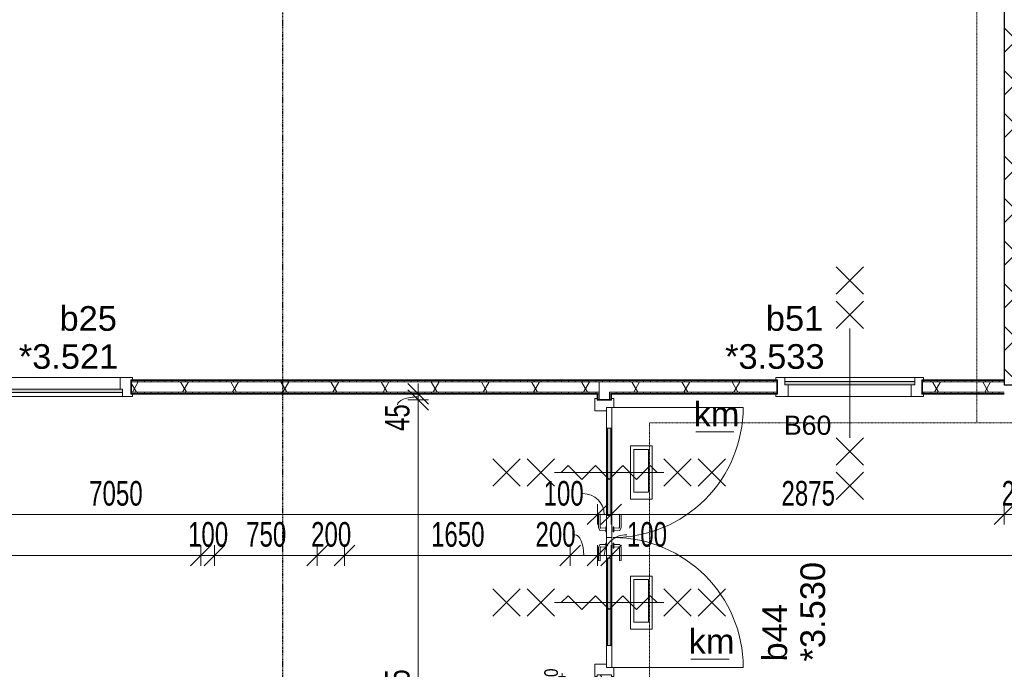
# Model space of a CAD drawing. Header units: millimetres. Extents: x -80560 to 110805, y -11020 to 52719.
# Tile 115 of 145: x 49170 to 56370, y 37637 to 42383. Entities that reach past the tile are written whole.
import ezdxf

# ---------------------------------------------------------------- set-up
doc = ezdxf.new("R2010")
doc.units = ezdxf.units.MM
doc.linetypes.add('CENTER2', pattern=[20, 8, -4, 4, -4])
doc.linetypes.add('DASHDOT2', pattern=[8, 4, -2, 0, -2])
for name, color, linetype, lineweight in [('A-ANNO-DIMS', 211, 'Continuous', 9), ('A-ANNO-DIMS-100', 211, 'Continuous', 9), ('A-ANNO-NOTE', 131, 'Continuous', 18), ('A-DETL', 90, 'Continuous', 18), ('A-DETL-GENF', 92, 'Continuous', 18), ('A-DOOR', 31, 'Continuous', 18), ('A-GLAZ', 151, 'Continuous', 18), ('A-GLAZ-IDEN', 152, 'Continuous', 18), ('A-WALL', 113, 'Continuous', 35), ('A-WALL-PATT', 111, 'Continuous', 35), ('G-ANNO-TEXT', 231, 'Continuous', 9), ('I-WALL', 2, 'Continuous', 18), ('S-GRID', 1, 'Continuous', 9)]:
    doc.layers.add(name, color=color, linetype=linetype, lineweight=lineweight)
doc.styles.add('Arial', font='arial.ttf', dxfattribs={"height": 180})
doc.styles.add('Arial_1', font='arial.ttf', dxfattribs={"height": 140})
doc.styles.add('Arial_5', font='arial.ttf', dxfattribs={"width": 0.7, "height": 180})
doc.styles.add('Arial_8', font='arial.ttf', dxfattribs={"width": 0.8, "height": 100})
doc.dimstyles.new('n3o_1_0', dxfattribs={"dimscale": 304.8, "dimtxt": 102.02594, "dimasz": 0, "dimexe": 0.082021, "dimexo": 0.0625, "dimgap": 0, "dimtad": 1, "dimdec": 0, "dimdsep": 46, "dimtxsty": 'Arial_8', "dimblk1": 'NONE', "dimblk2": 'NONE', "dimsah": 1, "dimcen": 0.09, "dimdle": 0.082021, "dimazin": 0, "dimtfac": 1, "dimtdec": 4, "dimtix": 1, "dimtmove": 0, "dimatfit": 3, "dimfxl": 0.082021, "dimfxlon": 1, "dimtvp": 1, "dimtolj": 1, "dimtzin": 0, "dimarcsym": 2})
doc.dimstyles.new('n3o_1_8', dxfattribs={"dimscale": 304.8, "dimtxt": 183.646692, "dimasz": 0.492126, "dimexe": 0.246063, "dimexo": 0.0625, "dimgap": 0.032808, "dimtad": 1, "dimdec": 0, "dimdsep": 46, "dimtxsty": 'Arial_5', "dimblk1": 'OBLIQUE', "dimblk2": 'OBLIQUE', "dimsah": 1, "dimcen": 0.09, "dimdle": 0.246063, "dimazin": 0, "dimtfac": 1, "dimtdec": 4, "dimtix": 1, "dimtmove": 0, "dimatfit": 3, "dimfxl": 0.246063, "dimfxlon": 1, "dimtvp": 1, "dimtolj": 1, "dimtzin": 0, "dimarcsym": 2})
doc.dimstyles.new('n3o_1_8_1', dxfattribs={"dimscale": 304.8, "dimtxt": 183.646692, "dimasz": 0.492126, "dimexe": 0.246063, "dimexo": 0.0625, "dimgap": 0.032808, "dimtad": 1, "dimdec": 0, "dimdsep": 46, "dimtxsty": 'Arial_5', "dimblk1": 'OBLIQUE', "dimblk2": 'OBLIQUE', "dimsah": 1, "dimcen": 0.09, "dimdle": 0.246063, "dimazin": 0, "dimtfac": 1, "dimtdec": 4, "dimtix": 1, "dimtmove": 1, "dimatfit": 3, "dimfxl": 0.246063, "dimfxlon": 1, "dimtvp": 1, "dimtolj": 1, "dimtzin": 0, "dimarcsym": 2})
doc.dimstyles.new('n3o_1_8_3', dxfattribs={"dimscale": 304.8, "dimtxt": 183.646692, "dimasz": 0.492126, "dimexe": 0.246063, "dimexo": 0.0625, "dimgap": 0.032808, "dimtad": 1, "dimdec": 0, "dimdsep": 46, "dimtxsty": 'Arial_5', "dimblk1": 'OBLIQUE', "dimblk2": 'OBLIQUE', "dimsah": 1, "dimcen": 0.09, "dimdle": 0.246063, "dimazin": 0, "dimtfac": 1, "dimtdec": 4, "dimtix": 1, "dimtmove": 0, "dimatfit": 3, "dimfxl": 0.246063, "dimfxlon": 1, "dimtvp": 1, "dimtolj": 1, "dimtzin": 0, "dimarcsym": 2})
pattern_1 = [(270, (47782.32, 39750), (50, 2e-13), [])]
pattern_2 = [(60, (24894.82, 0), (-274.963, 158.75), []), (120, (24894.82, 0), (-274.963, -158.75), [])]
pattern_3 = [(180, (53494.82, 37500), (8e-14, -50), [])]
pattern_4 = [(270, (54932.32, 39750), (50, 2e-13), [])]

# ---------------------------------------------------------------- blocks, each defined once
blk = doc.blocks.new('19112_SW_LeonardoCollege_R2020_rvt-1-DO_03 derde verdieping')
at = {"layer": 'A-WALL-PATT', "lineweight": 5}
h = blk.add_hatch(dxfattribs=at)
h.set_pattern_fill('FP_171', color=10, angle=45, style=0, pattern_type=2)
h.set_pattern_definition([(135, (31725, 43632.5), (-155.563, -155.563), []), (225, (31725, 43632.5), (155.563, -155.563), [])])
h.paths.add_polyline_path([(31671.3, 39715), (31725, 39715), (31725, 47550), (31475, 47550), (31475, 39715)], flags=0)
at = {"layer": 'I-WALL', "color": 50, "lineweight": 25}
for p, q in [((31475, 47550), (31475, 39715)), ((31475, 39715), (31725, 39715))]:
    blk.add_line(p, q, dxfattribs=at)
blk = doc.blocks.new('32_n3o_raam_h1xb1 - 90x139_25_K_2410x1080_60-34331406-DO_03 derde verdieping')
at = {"layer": 'A-GLAZ'}
for p, q in [((-540, 69.5), (-540, 52.5)), ((-475, 69.5), (-540, 69.5)), ((-540, 52.5), (-528, 52.5)), ((-528, 52.5), (-528, -52.5)), ((-475, 39.5), (-475, 69.5)), ((-475, 69.5), (475, 69.5)), ((-450, -69.5), (-450, 15.5)), ((450, 15.5), (450, -69.5)), ((540, 69.5), (475, 69.5)), ((475, 69.5), (475, 39.5)), ((528, -52.5), (528, 52.5)), ((528, 52.5), (540, 52.5)), ((540, 52.5), (540, 69.5)), ((-528, -52.5), (-540, -52.5)), ((-540, -52.5), (-540, -69.5)), ((-540, -69.5), (-450, -69.5)), ((450, -69.5), (-450, -69.5)), ((450, -69.5), (540, -69.5)), ((540, -52.5), (528, -52.5)), ((540, -69.5), (540, -52.5))]:
    blk.add_line(p, q, dxfattribs=at)
blk = doc.blocks.new('32_n3o_deur_dubbel - 90x139_25_K_930x2_2410x2030_60zs_glasdeur _kleefmagneet_-34331089-DO_03 derde verdieping')
at = {"layer": 'A-GLAZ'}
for p, q in [((-950, 69.5), (-1015, 69.5)), ((-1015, 69.5), (-1015, 52.5)), ((-1015, 52.5), (-1003, 52.5)), ((-1003, 52.5), (-1003, -52.5)), ((-950, 55.5), (-950, 69.5)), ((-925, -69.5), (-925, 15.5)), ((925, 15.5), (925, -69.5)), ((1015, 69.5), (950, 69.5)), ((950, 69.5), (950, 55.5)), ((1003, -52.5), (1003, 52.5)), ((1003, 52.5), (1015, 52.5)), ((1015, 52.5), (1015, 69.5)), ((-1003, -52.5), (-1015, -52.5)), ((-1015, -52.5), (-1015, -69.5)), ((-1015, -69.5), (-925, -69.5)), ((925, -69.5), (1015, -69.5)), ((1015, -52.5), (1003, -52.5)), ((1015, -69.5), (1015, -52.5))]:
    blk.add_line(p, q, dxfattribs=at)
blk = doc.blocks.new('30_n3o_deur_glasstrook - 40mm_draai_60min_zs_LS_dubbel-33400302-DO_03 derde verdieping')
at = {"layer": 'A-DOOR'}
blk.add_hatch(color=256, dxfattribs=at).paths.add_polyline_path([(-160, 32), (-800, 32), (-800, 8), (-160, 8)], flags=0)
for p, q in [((-668.8, 175), (-668.8, 333.3)), ((-668.8, 333.3), (-281.2, 333.3)), ((-643.8, 200), (-643.8, 306.7)), ((-643.8, 306.7), (-331.2, 306.7)), ((-331.2, 306.7), (-331.2, 200)), ((-281.2, 333.3), (-281.2, 175)), ((-281.2, 175), (-668.8, 175)), ((-331.2, 200), (-643.8, 200)), ((-800, 40), (-950, 40)), ((-950, 40), (-950, 0)), ((-950, 0), (-800, 0)), ((-800, 0), (-800, 40)), ((-800, 40), (-160, 40)), ((-160, 32), (-800, 32)), ((-800, 32), (-800, 8)), ((-800, 8), (-160, 8)), ((-160, 0), (-800, 0)), ((0, 40), (-160, 40)), ((-160, 40), (-160, 0)), ((-160, 8), (-160, 32)), ((-160, 0), (0, 0)), ((0, 0), (0, 40))]:
    blk.add_line(p, q, dxfattribs=at)
blk = doc.blocks.new('30_n3o_deur_glasstrook - 40mm_draai_60min_zs_RS-33400324-DO_03 derde verdieping')
at = {"layer": 'A-DOOR'}
blk.add_hatch(color=256, dxfattribs=at).paths.add_polyline_path([(-160, 32), (-800, 32), (-800, 8), (-160, 8)], flags=0)
for p, q in [((-668.8, 175), (-668.8, 333.3)), ((-668.8, 333.3), (-281.2, 333.3)), ((-643.8, 200), (-643.8, 306.7)), ((-643.8, 306.7), (-331.2, 306.7)), ((-331.2, 306.7), (-331.2, 200)), ((-281.2, 333.3), (-281.2, 175)), ((-281.2, 175), (-668.8, 175)), ((-331.2, 200), (-643.8, 200)), ((-800, 40), (-950, 40)), ((-950, 40), (-950, 0)), ((-950, 0), (-800, 0)), ((-800, 0), (-800, 40)), ((-800, 40), (-160, 40)), ((-160, 32), (-800, 32)), ((-800, 32), (-800, 8)), ((-800, 8), (-160, 8)), ((-160, 0), (-800, 0)), ((0, 40), (-160, 40)), ((-160, 40), (-160, 0)), ((-160, 8), (-160, 32)), ((-160, 0), (0, 0)), ((0, 0), (0, 40))]:
    blk.add_line(p, q, dxfattribs=at)
blk = doc.blocks.new('30_n3o_beslag_deurkruk_met_schild - std-875116-DO_03 derde verdieping')
at = {"layer": 'A-DOOR'}
for p, q in [((-18.5, 0), (-18.5, -5)), ((18.5, -5), (18.5, 0)), ((-18.5, -5), (18.5, -5)), ((-7.8, -48.4), (-10, -5)), ((12.7, -58), (-7.8, -48.4)), ((10, -5), (8.3, -39.7)), ((108, -58), (12.7, -58)), ((13.3, -45), (111, -45)), ((111, -45), (108, -58))]:
    blk.add_line(p, q, dxfattribs=at)
at = {"layer": 'A-DOOR', "flags": 128}
blk.add_lwpolyline([(8.3, -39.7), (8.6, -41.7), (9.6, -43.4), (11.3, -44.6), (13.3, -45)], dxfattribs=at)
blk = doc.blocks.new('30_n3o_beslag_deurkruk_met_schild - std-V214-DO_03 derde verdieping')
at = {"layer": 'A-DOOR'}
for p, q in [((18.5, 5), (-18.5, 5)), ((-18.5, 5), (-18.5, 0)), ((-10, 5), (-7.8, 48.4)), ((-7.8, 48.4), (12.7, 58)), ((8.3, 39.7), (10, 5)), ((12.7, 58), (108, 58)), ((111, 45), (13.3, 45)), ((18.5, 0), (18.5, 5)), ((108, 58), (111, 45)), ((-18.5, 0), (18.5, 0))]:
    blk.add_line(p, q, dxfattribs=at)
at = {"layer": 'A-DOOR', "flags": 128}
blk.add_lwpolyline([(13.3, 45), (11.3, 44.6), (9.6, 43.4), (8.6, 41.7), (8.3, 39.7)], dxfattribs=at)
blk = doc.blocks.new('00_n3o_symbool_swingangle - std-33400323-DO_03 derde verdieping')
at = {"layer": 'A-DOOR'}
blk.add_line((-415, -10), (-415, -960), dxfattribs=at)
blk.add_arc((-415, -10), 950, 270, 0, dxfattribs=at)
blk = doc.blocks.new('30_n3o_beslag_deurkruk_met_schild - std-887349-DO_03 derde verdieping')
at = {"layer": 'A-DOOR'}
for p, q in [((18.5, 5), (-18.5, 5)), ((-18.5, 5), (-18.5, 0)), ((-10, 5), (-7.8, 48.4)), ((-7.8, 48.4), (12.7, 58)), ((8.3, 39.7), (10, 5)), ((12.7, 58), (108, 58)), ((111, 45), (13.3, 45)), ((18.5, 0), (18.5, 5)), ((108, 58), (111, 45))]:
    blk.add_line(p, q, dxfattribs=at)
at = {"layer": 'A-DOOR', "flags": 128}
blk.add_lwpolyline([(13.3, 45), (11.3, 44.6), (9.6, 43.4), (8.6, 41.7), (8.3, 39.7)], dxfattribs=at)
blk = doc.blocks.new('30_n3o_beslag_deurkruk_met_schild - std-V215-DO_03 derde verdieping')
at = {"layer": 'A-DOOR'}
for p, q in [((18.5, 0), (-18.5, 0)), ((-18.5, 0), (-18.5, -5)), ((18.5, -5), (18.5, 0)), ((-18.5, -5), (18.5, -5)), ((-7.8, -48.4), (-10, -5)), ((12.7, -58), (-7.8, -48.4)), ((10, -5), (8.3, -39.7)), ((108, -58), (12.7, -58)), ((13.3, -45), (111, -45)), ((111, -45), (108, -58))]:
    blk.add_line(p, q, dxfattribs=at)
at = {"layer": 'A-DOOR', "flags": 128}
blk.add_lwpolyline([(8.3, -39.7), (8.6, -41.7), (9.6, -43.4), (11.3, -44.6), (13.3, -45)], dxfattribs=at)
blk = doc.blocks.new('00_n3o_symbool_swingangle - std-33400336-DO_03 derde verdieping')
at = {"layer": 'A-DOOR'}
blk.add_line((-415, 10), (-415, 960), dxfattribs=at)
blk.add_arc((-415, 10), 950, 360, 90, dxfattribs=at)
blk = doc.blocks.new('32_n3o_deur_enkel met 2 zijlicht - 90x139_17_K_930_2410x3060-34072739-DO_03 derde verdieping')
at = {"layer": 'A-GLAZ'}
for p, q in [((-1457, 69.5), (-1530, 69.5)), ((-1530, 69.5), (-1530, 52.5)), ((-1530, 52.5), (-1518, 52.5)), ((-1518, 52.5), (-1518, -52.5)), ((-1457, 39.5), (-1457, 69.5)), ((-1457, 69.5), (-523, 69.5)), ((-1440, -69.5), (-1440, 15.5)), ((-540, 15.5), (-540, -69.5)), ((-467, 69.5), (-523, 69.5)), ((-523, 69.5), (-523, 39.5)), ((-467, 39.5), (-467, 69.5)), ((-467, 69.5), (467, 69.5)), ((-450, -69.5), (-450, 15.5)), ((450, 15.5), (450, -69.5)), ((523, 69.5), (467, 69.5)), ((467, 69.5), (467, 39.5)), ((523, 55.5), (523, 69.5)), ((540, -69.5), (540, 15.5)), ((1440, 15.5), (1440, -69.5)), ((1530, 69.5), (1457, 69.5)), ((1457, 69.5), (1457, 55.5)), ((1518, -52.5), (1518, 52.5)), ((1518, 52.5), (1530, 52.5)), ((1530, 52.5), (1530, 69.5)), ((-1518, -52.5), (-1530, -52.5)), ((-1530, -52.5), (-1530, -69.5)), ((-1530, -69.5), (-1440, -69.5)), ((-540, -69.5), (-1440, -69.5)), ((-540, -69.5), (-450, -69.5)), ((450, -69.5), (-450, -69.5)), ((450, -69.5), (540, -69.5)), ((1440, -69.5), (1530, -69.5)), ((1530, -52.5), (1518, -52.5)), ((1530, -69.5), (1530, -52.5))]:
    blk.add_line(p, q, dxfattribs=at)
blk = doc.blocks.new('30_n3o_raam_vast - 24mm-31742709-DO_03 derde verdieping')
at = {"layer": 'A-DOOR'}
blk.add_hatch(color=256, dxfattribs=at).paths.add_polyline_path([(0, 24), (-934, 24), (-934, 0), (0, 0)], flags=0)
for p, q in [((0, 24), (-934, 24)), ((-934, 24), (-934, 0)), ((-934, 0), (0, 0)), ((0, 0), (0, 24))]:
    blk.add_line(p, q, dxfattribs=at)
blk = doc.blocks.new('30_n3o_raam_vast - 24mm_60min-33389066-DO_03 derde verdieping')
at = {"layer": 'A-DOOR'}
blk.add_hatch(color=256, dxfattribs=at).paths.add_polyline_path([(-772.9, 24), (-950, 24), (-950, 0), (0, 0), (0, 24), (-185.6, 24)], flags=0)
for p, q in [((0, 24), (-950, 24)), ((-950, 24), (-950, 0)), ((-950, 0), (0, 0)), ((0, 0), (0, 24))]:
    blk.add_line(p, q, dxfattribs=at)
blk = doc.blocks.new('01_n3o_symbool_lijn_met_tekst - brandwerend_B60-31157561-DO_03 derde verdieping')
at = {"layer": 'A-DETL-GENF', "color": 3, "linetype": 'DASHDOT2'}
blk.add_line((0, 0), (3510, 0), dxfattribs=at)
blk = doc.blocks.new('01_n3o_symbool_lijn_met_tekst - brandwerend_B60-31157512-DO_03 derde verdieping')
at = {"layer": 'A-DETL-GENF', "color": 3, "linetype": 'DASHDOT2'}
blk.add_line((0, 0), (8362.5, 0), dxfattribs=at)
blk = doc.blocks.new('01_n3o_symbool_lijn_met_tekst - brandwerend_B60-31970537-DO_03 derde verdieping')
at = {"layer": 'A-DETL-GENF', "color": 3, "linetype": 'DASHDOT2'}
blk.add_line((0, 0), (2395, 0), dxfattribs=at)
blk = doc.blocks.new('01_n3o_symbool_lijn_met_tekst - brandwerend_B60-31704225-DO_03 derde verdieping')
at = {"layer": 'A-DETL-GENF', "color": 3, "linetype": 'DASHDOT2'}
blk.add_line((0, 0), (4057.5, 0), dxfattribs=at)
blk = doc.blocks.new('DIMBLOCK205-DO_03 derde verdieping')
at = {"layer": 'A-ANNO-DIMS-100'}
for p, q in [((46344.8, 38769.3), (46419.8, 38844.3)), ((46344.8, 38844.3), (46344.8, 38694.3)), ((46344.8, 38769.3), (46344.8, 38844.3)), ((53394.8, 38769.3), (53469.8, 38844.3)), ((53394.8, 38844.3), (53394.8, 38694.3)), ((53394.8, 38769.3), (53394.8, 38844.3)), ((46344.8, 38769.3), (46269.8, 38694.3)), ((46344.8, 38769.3), (53394.8, 38769.3)), ((53394.8, 38769.3), (53319.8, 38694.3))]:
    blk.add_line(p, q, dxfattribs=at)
at = {"layer": 'A-ANNO-DIMS-100', "color": 0, "insert": (49677.7, 39013), "char_height": 180, "width": 461.094, "attachment_point": 1, "line_spacing_factor": 0.941778, "style": 'Arial_5'}
blk.add_mtext('7050', dxfattribs=at)
blk = doc.blocks.new('_Oblique')
at = {"color": 0, "linetype": 'ByBlock', "lineweight": -2}
blk.add_line((-0.5, -0.5), (0.5, 0.5), dxfattribs=at)
blk = doc.blocks.new('DIMBLOCK206-DO_03 derde verdieping')
at = {"layer": 'A-ANNO-DIMS-100'}
for p, q in [((53394.8, 38769.3), (53469.8, 38844.3)), ((53394.8, 38844.3), (53394.8, 38694.3)), ((53394.8, 38769.3), (53394.8, 38844.3)), ((53494.8, 38769.3), (53569.8, 38844.3)), ((53494.8, 38844.3), (53494.8, 38694.3)), ((53494.8, 38769.3), (53494.8, 38844.3)), ((53394.8, 38769.3), (53319.8, 38694.3)), ((53394.8, 38769.3), (53494.8, 38769.3)), ((53494.8, 38769.3), (53419.8, 38694.3))]:
    blk.add_line(p, q, dxfattribs=at)
blk.add_ellipse((53288.7, 38769.3), major_axis=(156.1, 0), ratio=0.969142, start_param=0, end_param=1.570796, dxfattribs=at)
at = {"layer": 'A-ANNO-DIMS-100', "color": 0, "insert": (53000.6, 39013), "char_height": 180, "width": 345.821, "attachment_point": 1, "line_spacing_factor": 0.941778, "style": 'Arial_5'}
blk.add_mtext('100', dxfattribs=at)
blk = doc.blocks.new('DIMBLOCK207-DO_03 derde verdieping')
at = {"layer": 'A-ANNO-DIMS-100'}
for p, q in [((53494.8, 38769.3), (53569.8, 38844.3)), ((53494.8, 38844.3), (53494.8, 38694.3)), ((53494.8, 38769.3), (53494.8, 38844.3)), ((56369.8, 38769.3), (56444.8, 38844.3)), ((56369.8, 38844.3), (56369.8, 38694.3)), ((56369.8, 38769.3), (56369.8, 38844.3)), ((53494.8, 38769.3), (53419.8, 38694.3)), ((53494.8, 38769.3), (56369.8, 38769.3)), ((56369.8, 38769.3), (56294.8, 38694.3))]:
    blk.add_line(p, q, dxfattribs=at)
at = {"layer": 'A-ANNO-DIMS-100', "color": 0, "insert": (54740.2, 39013), "char_height": 180, "width": 461.094, "attachment_point": 1, "line_spacing_factor": 0.941778, "style": 'Arial_5'}
blk.add_mtext('2875', dxfattribs=at)
blk = doc.blocks.new('DIMBLOCK208-DO_03 derde verdieping')
at = {"layer": 'A-ANNO-DIMS-100'}
for p, q in [((56369.8, 38769.3), (56444.8, 38844.3)), ((56369.8, 38844.3), (56369.8, 38694.3)), ((56369.8, 38769.3), (56369.8, 38844.3)), ((56619.8, 38769.3), (56694.8, 38844.3)), ((56619.8, 38844.3), (56619.8, 38694.3)), ((56619.8, 38769.3), (56619.8, 38844.3)), ((56369.8, 38769.3), (56294.8, 38694.3)), ((56369.8, 38769.3), (56619.8, 38769.3)), ((56619.8, 38769.3), (56544.8, 38694.3))]:
    blk.add_line(p, q, dxfattribs=at)
at = {"layer": 'A-ANNO-DIMS-100', "color": 0, "insert": (56350.7, 39013), "char_height": 180, "width": 345.821, "attachment_point": 1, "line_spacing_factor": 0.941778, "style": 'Arial_5'}
blk.add_mtext('250', dxfattribs=at)
blk = doc.blocks.new('DIMBLOCK227-DO_03 derde verdieping')
at = {"layer": 'A-ANNO-DIMS-100'}
for p, q in [((47244.8, 38469.3), (47319.8, 38544.3)), ((47244.8, 38394.3), (47244.8, 38544.3)), ((50494.8, 38469.3), (50569.8, 38544.3)), ((50494.8, 38394.3), (50494.8, 38544.3)), ((47244.8, 38469.3), (47169.8, 38394.3)), ((47244.8, 38469.3), (50494.8, 38469.3)), ((47244.8, 38469.3), (47244.8, 38394.3)), ((50494.8, 38469.3), (50419.8, 38394.3)), ((50494.8, 38469.3), (50494.8, 38394.3))]:
    blk.add_line(p, q, dxfattribs=at)
at = {"layer": 'A-ANNO-DIMS-100', "color": 0, "insert": (48677.7, 38713), "char_height": 180, "width": 461.094, "attachment_point": 1, "line_spacing_factor": 0.941778, "style": 'Arial_5'}
blk.add_mtext('3250', dxfattribs=at)
blk = doc.blocks.new('DIMBLOCK228-DO_03 derde verdieping')
at = {"layer": 'A-ANNO-DIMS-100'}
for p, q in [((50494.8, 38469.3), (50569.8, 38544.3)), ((50494.8, 38394.3), (50494.8, 38544.3)), ((50594.8, 38469.3), (50669.8, 38544.3)), ((50594.8, 38394.3), (50594.8, 38544.3)), ((50494.8, 38469.3), (50419.8, 38394.3)), ((50494.8, 38469.3), (50594.8, 38469.3)), ((50494.8, 38469.3), (50494.8, 38394.3)), ((50594.8, 38469.3), (50519.8, 38394.3)), ((50594.8, 38469.3), (50594.8, 38394.3))]:
    blk.add_line(p, q, dxfattribs=at)
at = {"layer": 'A-ANNO-DIMS-100', "color": 0, "insert": (50400.7, 38713), "char_height": 180, "width": 345.821, "attachment_point": 1, "line_spacing_factor": 0.941778, "style": 'Arial_5'}
blk.add_mtext('100', dxfattribs=at)
blk = doc.blocks.new('DIMBLOCK229-DO_03 derde verdieping')
at = {"layer": 'A-ANNO-DIMS-100'}
for p, q in [((50594.8, 38469.3), (50669.8, 38544.3)), ((50594.8, 38394.3), (50594.8, 38544.3)), ((51344.8, 38469.3), (51419.8, 38544.3)), ((51344.8, 38394.3), (51344.8, 38544.3)), ((50594.8, 38469.3), (50519.8, 38394.3)), ((50594.8, 38469.3), (51344.8, 38469.3)), ((50594.8, 38469.3), (50594.8, 38394.3)), ((51344.8, 38469.3), (51269.8, 38394.3)), ((51344.8, 38469.3), (51344.8, 38394.3))]:
    blk.add_line(p, q, dxfattribs=at)
at = {"layer": 'A-ANNO-DIMS-100', "color": 0, "insert": (50825.7, 38713), "char_height": 180, "width": 345.821, "attachment_point": 1, "line_spacing_factor": 0.941778, "style": 'Arial_5'}
blk.add_mtext('750', dxfattribs=at)
blk = doc.blocks.new('DIMBLOCK230-DO_03 derde verdieping')
at = {"layer": 'A-ANNO-DIMS-100'}
for p, q in [((51344.8, 38469.3), (51419.8, 38544.3)), ((51344.8, 38394.3), (51344.8, 38544.3)), ((51544.8, 38469.3), (51619.8, 38544.3)), ((51544.8, 38394.3), (51544.8, 38544.3)), ((51344.8, 38469.3), (51269.8, 38394.3)), ((51344.8, 38469.3), (51544.8, 38469.3)), ((51344.8, 38469.3), (51344.8, 38394.3)), ((51544.8, 38469.3), (51469.8, 38394.3)), ((51544.8, 38469.3), (51544.8, 38394.3))]:
    blk.add_line(p, q, dxfattribs=at)
at = {"layer": 'A-ANNO-DIMS-100', "color": 0, "insert": (51300.7, 38713), "char_height": 180, "width": 345.821, "attachment_point": 1, "line_spacing_factor": 0.941778, "style": 'Arial_5'}
blk.add_mtext('200', dxfattribs=at)
blk = doc.blocks.new('DIMBLOCK231-DO_03 derde verdieping')
at = {"layer": 'A-ANNO-DIMS-100'}
for p, q in [((51544.8, 38469.3), (51619.8, 38544.3)), ((51544.8, 38394.3), (51544.8, 38544.3)), ((53194.8, 38469.3), (53269.8, 38544.3)), ((53194.8, 38394.3), (53194.8, 38544.3)), ((51544.8, 38469.3), (51469.8, 38394.3)), ((51544.8, 38469.3), (53194.8, 38469.3)), ((51544.8, 38469.3), (51544.8, 38394.3)), ((53194.8, 38469.3), (53119.8, 38394.3)), ((53194.8, 38469.3), (53194.8, 38394.3))]:
    blk.add_line(p, q, dxfattribs=at)
at = {"layer": 'A-ANNO-DIMS-100', "color": 0, "insert": (52177.7, 38713), "char_height": 180, "width": 461.094, "attachment_point": 1, "line_spacing_factor": 0.941778, "style": 'Arial_5'}
blk.add_mtext('1650', dxfattribs=at)
blk = doc.blocks.new('DIMBLOCK232-DO_03 derde verdieping')
at = {"layer": 'A-ANNO-DIMS-100'}
for p, q in [((53194.8, 38469.3), (53269.8, 38544.3)), ((53194.8, 38394.3), (53194.8, 38544.3)), ((53394.8, 38469.3), (53469.8, 38544.3)), ((53394.8, 38544.3), (53394.8, 38394.3)), ((53394.8, 38469.3), (53394.8, 38544.3)), ((53194.8, 38469.3), (53119.8, 38394.3)), ((53194.8, 38469.3), (53394.8, 38469.3)), ((53194.8, 38469.3), (53194.8, 38394.3)), ((53394.8, 38469.3), (53319.8, 38394.3))]:
    blk.add_line(p, q, dxfattribs=at)
blk.add_ellipse((53229.4, 38469.3), major_axis=(0, 151.3), ratio=0.432465, start_param=4.712389, end_param=6.283185, dxfattribs=at)
at = {"layer": 'A-ANNO-DIMS-100', "color": 0, "insert": (52941.2, 38713), "char_height": 180, "width": 345.821, "attachment_point": 1, "line_spacing_factor": 0.941778, "style": 'Arial_5'}
blk.add_mtext('200', dxfattribs=at)
blk = doc.blocks.new('DIMBLOCK233-DO_03 derde verdieping')
at = {"layer": 'A-ANNO-DIMS-100'}
for p, q in [((53394.8, 38469.3), (53469.8, 38544.3)), ((53394.8, 38544.3), (53394.8, 38394.3)), ((53394.8, 38469.3), (53394.8, 38544.3)), ((53494.8, 38469.3), (53569.8, 38544.3)), ((53494.8, 38394.3), (53494.8, 38544.3)), ((53394.8, 38469.3), (53319.8, 38394.3)), ((53394.8, 38469.3), (53494.8, 38469.3)), ((53494.8, 38469.3), (53419.8, 38394.3)), ((53494.8, 38469.3), (53494.8, 38394.3))]:
    blk.add_line(p, q, dxfattribs=at)
blk.add_ellipse((53609.8, 38469.3), major_axis=(165, 0), ratio=0.916696, start_param=1.570796, end_param=3.141593, dxfattribs=at)
at = {"layer": 'A-ANNO-DIMS-100', "color": 0, "insert": (53609.8, 38713), "char_height": 180, "width": 345.821, "attachment_point": 1, "line_spacing_factor": 0.941778, "style": 'Arial_5'}
blk.add_mtext('100', dxfattribs=at)
blk = doc.blocks.new('DIMBLOCK234-DO_03 derde verdieping')
at = {"layer": 'A-ANNO-DIMS-100'}
for p, q in [((53494.8, 38469.3), (53569.8, 38544.3)), ((53494.8, 38394.3), (53494.8, 38544.3)), ((68834.8, 38469.3), (68909.8, 38544.3)), ((68834.8, 38394.3), (68834.8, 38544.3)), ((53494.8, 38469.3), (53419.8, 38394.3)), ((53494.8, 38469.3), (68834.8, 38469.3)), ((53494.8, 38469.3), (53494.8, 38394.3)), ((68834.8, 38469.3), (68759.8, 38394.3)), ((68834.8, 38469.3), (68834.8, 38394.3))]:
    blk.add_line(p, q, dxfattribs=at)
at = {"layer": 'A-ANNO-DIMS-100', "color": 0, "insert": (60924.7, 38713), "char_height": 180, "width": 576.368, "attachment_point": 1, "line_spacing_factor": 0.941778, "style": 'Arial_5'}
blk.add_mtext('15340', dxfattribs=at)
blk = doc.blocks.new('DIMBLOCK389-DO_03 derde verdieping')
at = {"layer": 'A-ANNO-DIMS-100'}
for p, q in [((53135.5, 37585), (53110.5, 37585)), ((53135.5, 37610), (53135.5, 37550)), ((53135.5, 37585), (53160.5, 37585)), ((53135.5, 37575), (53110.5, 37575)), ((53135.5, 37575), (53160.5, 37575))]:
    blk.add_line(p, q, dxfattribs=at)
at = {"layer": 'A-ANNO-DIMS-100', "color": 0, "insert": (53005.7, 37518.8), "char_height": 100, "width": 146.917, "attachment_point": 1, "rotation": 90, "line_spacing_factor": 0.941778, "style": 'Arial_8'}
blk.add_mtext('10', dxfattribs=at)
blk = doc.blocks.new('_None')
blk = doc.blocks.new('DIMBLOCK522-DO_03 derde verdieping')
at = {"layer": 'A-ANNO-DIMS-100'}
for p, q in [((52083.9, 39650), (52008.9, 39725)), ((52083.9, 39605), (52008.9, 39680)), ((52083.9, 39725), (52083.9, 39605)), ((52158.9, 39650), (52008.9, 39650)), ((52158.9, 39605), (52008.9, 39605)), ((52083.9, 39650), (52158.9, 39575)), ((52083.9, 39650), (52158.9, 39650)), ((52083.9, 39605), (52158.9, 39530)), ((52083.9, 39605), (52158.9, 39605))]:
    blk.add_line(p, q, dxfattribs=at)
blk.add_ellipse((52083.9, 39569.9), major_axis=(151.3, 0), ratio=0.380492, start_param=1.570796, end_param=3.141593, dxfattribs=at)
at = {"layer": 'A-ANNO-DIMS-100', "color": 0, "insert": (51840.2, 39377.8), "char_height": 180, "width": 230.547, "attachment_point": 1, "rotation": 90, "line_spacing_factor": 0.941778, "style": 'Arial_5'}
blk.add_mtext('45', dxfattribs=at)
blk = doc.blocks.new('DIMBLOCK523-DO_03 derde verdieping')
at = {"layer": 'A-ANNO-DIMS-100'}
for p, q in [((52083.9, 39605), (52008.9, 39680)), ((52158.9, 39605), (52008.9, 39605)), ((52083.9, 39605), (52083.9, 35270)), ((52083.9, 39605), (52158.9, 39530)), ((52083.9, 39605), (52158.9, 39605)), ((52083.9, 35270), (52008.9, 35345)), ((52158.9, 35270), (52008.9, 35270)), ((52083.9, 35270), (52158.9, 35195)), ((52083.9, 35270), (52158.9, 35270))]:
    blk.add_line(p, q, dxfattribs=at)
at = {"layer": 'A-ANNO-DIMS-100', "color": 0, "insert": (51840.2, 37245.4), "char_height": 180, "width": 461.094, "attachment_point": 1, "rotation": 90, "line_spacing_factor": 0.941778, "style": 'Arial_5'}
blk.add_mtext('4335', dxfattribs=at)

msp = doc.modelspace()

# ---------------------------------------------------------------- hatches: boundary and pattern name
at = {"layer": 'A-WALL-PATT', "lineweight": 18}
h = msp.add_hatch(dxfattribs=at)
h.set_pattern_fill('FP_82', color=256, angle=-270, style=0, pattern_type=2)
h.set_pattern_definition(pattern_1)
h.paths.add_polyline_path([(53394.8, 39737.5), (53394.8, 39750), (49984.8, 39750), (49984.8, 39737.5), (51280.1, 39737.5)], flags=0)
h.paths.add_polyline_path([(46875, 39737.5), (46944.8, 39737.5), (46944.8, 39750), (46332.3, 39750), (46332.3, 39737.5), (46581.3, 39737.5)], flags=0)
h.paths.add_polyline_path([(46257.3, 39737.5), (46257.3, 39750), (45644.8, 39750), (45644.8, 39737.5), (45994, 39737.5)], flags=0)
h.paths.add_polyline_path([(42604.8, 39737.5), (42604.8, 39750), (42169.8, 39750), (42169.8, 39737.5), (42469.9, 39737.5)], flags=0)
h = msp.add_hatch(dxfattribs=at)
h.set_pattern_fill('FP_87', color=256, angle=90, style=0, pattern_type=2)
h.set_pattern_definition(pattern_3)
h.paths.add_polyline_path([(53407.3, 35250), (53407.3, 35270), (53394.8, 35270), (53394.8, 35250)], flags=0)
h.paths.add_polyline_path([(53394.8, 37565), (53407.3, 37565), (53407.3, 37595), (53394.8, 37595), (53394.8, 37583.2)], flags=0)
h.paths.add_polyline_path([(53407.3, 39605), (53407.3, 39662.5), (53394.8, 39662.5), (53394.8, 39605)], flags=0)
h.paths.add_polyline_path([(53407.3, 39737.5), (53407.3, 39750), (53394.8, 39750), (53394.8, 39737.5)], flags=0)
h = msp.add_hatch(dxfattribs=at)
h.set_pattern_fill('FP_89', color=256, angle=-270, style=0, pattern_type=2)
h.set_pattern_definition(pattern_4)
h.paths.add_polyline_path([(53407.3, 39737.5), (54709.8, 39737.5), (54709.8, 39750), (53407.3, 39750)], flags=0)
h.paths.add_polyline_path([(55769.8, 39737.5), (56369.8, 39737.5), (56369.8, 39750), (55769.8, 39750)], flags=0)
h = msp.add_hatch(dxfattribs=at)
h.set_pattern_fill('FP_2', color=256, style=0, pattern_type=2)
h.set_pattern_definition(pattern_2)
h.paths.add_polyline_path([(51280.1, 39662.5), (53407.3, 39662.5), (53407.3, 39737.5), (49984.8, 39737.5), (49984.8, 39662.5)], flags=0)
h.paths.add_polyline_path([(46875, 39662.5), (46944.8, 39662.5), (46944.8, 39737.5), (45644.8, 39737.5), (45644.8, 39662.5), (46581.3, 39662.5)], flags=0)
h.paths.add_polyline_path([(42469.9, 39662.5), (42604.8, 39662.5), (42604.8, 39737.5), (42157.3, 39737.5), (42157.3, 39662.5), (42169.8, 39662.5)], flags=0)
h = msp.add_hatch(dxfattribs=at)
h.set_pattern_fill('FP_2', color=256, style=0, pattern_type=2)
h.set_pattern_definition(pattern_2)
h.paths.add_polyline_path([(53407.3, 35250), (53482.3, 35250.3), (53482.3, 35270), (53407.3, 35270), (53407.3, 35250.3)], flags=0)
h.paths.add_polyline_path([(53482.3, 37565), (53482.3, 37595), (53407.3, 37595), (53407.3, 37565)], flags=0)
h.paths.add_polyline_path([(53407.3, 39605), (53482.3, 39605), (53482.3, 39737.5), (53407.3, 39737.5), (53407.3, 39662.5)], flags=0)
h = msp.add_hatch(dxfattribs=at)
h.set_pattern_fill('FP_2', color=256, style=0, pattern_type=2)
h.set_pattern_definition(pattern_2)
h.paths.add_polyline_path([(55978.8, 39662.5), (56369.8, 39662.5), (56369.8, 39737.5), (55769.8, 39737.5), (55769.8, 39662.5)], flags=0)
h.paths.add_polyline_path([(53494.8, 39662.5), (54709.8, 39662.5), (54709.8, 39737.5), (53482.3, 39737.5), (53482.3, 39662.5)], flags=0)
h = msp.add_hatch(dxfattribs=at)
h.set_pattern_fill('FP_82', color=256, angle=-270, style=0, pattern_type=2)
h.set_pattern_definition(pattern_1)
h.paths.add_polyline_path([(53394.8, 39650), (53394.8, 39662.5), (49984.8, 39662.5), (49984.8, 39650), (51280.1, 39650)], flags=0)
h.paths.add_polyline_path([(46944.8, 39650), (46944.8, 39662.5), (45644.8, 39662.5), (45644.8, 39650), (46875, 39650)], flags=0)
h.paths.add_polyline_path([(42469.9, 39650), (42604.8, 39650), (42604.8, 39662.5), (42169.8, 39662.5), (42169.8, 39650)], flags=0)
h = msp.add_hatch(dxfattribs=at)
h.set_pattern_fill('FP_87', color=256, angle=90, style=0, pattern_type=2)
h.set_pattern_definition(pattern_3)
h.paths.add_polyline_path([(53494.8, 35250), (53494.8, 35270), (53482.3, 35270), (53482.3, 35250)], flags=0)
h.paths.add_polyline_path([(53482.3, 37565), (53494.8, 37565), (53494.8, 37595), (53482.3, 37595), (53482.3, 37583.2)], flags=0)
h.paths.add_polyline_path([(53482.3, 39605), (53494.8, 39605), (53494.8, 39662.5), (53482.3, 39662.5)], flags=0)
h = msp.add_hatch(dxfattribs=at)
h.set_pattern_fill('FP_89', color=256, angle=-270, style=0, pattern_type=2)
h.set_pattern_definition(pattern_4)
h.paths.add_polyline_path([(56369.8, 39650), (56369.8, 39662.5), (55769.8, 39662.5), (55769.8, 39650), (56272.5, 39650)], flags=0)
h.paths.add_polyline_path([(53494.8, 39650), (54709.8, 39650), (54709.8, 39662.5), (53494.8, 39662.5)], flags=0)

# ---------------------------------------------------------------- linework, layer by layer
at = {"layer": 'A-ANNO-NOTE', "lineweight": 9}
for p, q in [((55139.8, 40577.5), (55339.8, 40377.5)), ((55339.8, 40577.5), (55139.8, 40377.5)), ((55139.8, 40327.5), (55339.8, 40127.5)), ((55339.8, 40327.5), (55139.8, 40127.5)), ((55239.8, 39327.5), (55239.8, 40127.5)), ((55139.8, 39127.5), (55339.8, 39327.5)), ((55339.8, 39127.5), (55139.8, 39327.5)), ((52630.3, 39175), (52830.3, 38975)), ((52630.3, 38975), (52830.3, 39175)), ((52880.3, 39175), (53080.3, 38975)), ((52880.3, 38975), (53080.3, 39175)), ((54080.3, 39175), (53880.3, 38975)), ((54080.3, 38975), (53880.3, 39175)), ((54330.3, 39175), (54130.3, 38975)), ((54330.3, 38975), (54130.3, 39175)), ((53180.1, 39125), (53130, 39075)), ((53280.1, 39025), (53180.1, 39125)), ((53380.2, 39125), (53280.1, 39025)), ((53480.3, 39025), (53380.2, 39125)), ((53480.3, 39025), (53580.4, 39125)), ((53580.4, 39125), (53680.5, 39025)), ((53680.5, 39025), (53780.6, 39125)), ((53780.6, 39125), (53830.6, 39075)), ((53080.3, 39075), (53880.3, 39075)), ((53080.3, 39075), (53880.3, 39075)), ((55139.8, 38877.5), (55339.8, 39077.5)), ((55339.8, 38877.5), (55139.8, 39077.5)), ((52630.3, 38225), (52830.3, 38025)), ((52630.3, 38025), (52830.3, 38225)), ((52880.3, 38225), (53080.3, 38025)), ((52880.3, 38025), (53080.3, 38225)), ((53180.1, 38175), (53130, 38125)), ((53280.1, 38075), (53180.1, 38175)), ((53380.2, 38175), (53280.1, 38075)), ((53480.3, 38075), (53380.2, 38175)), ((53480.3, 38075), (53580.4, 38175)), ((53580.4, 38175), (53680.5, 38075)), ((53680.5, 38075), (53780.6, 38175)), ((53780.6, 38175), (53830.6, 38125)), ((54080.3, 38225), (53880.3, 38025)), ((54080.3, 38025), (53880.3, 38225)), ((54330.3, 38225), (54130.3, 38025)), ((54330.3, 38025), (54130.3, 38225)), ((53080.3, 38125), (53880.3, 38125)), ((53080.3, 38125), (53880.3, 38125))]:
    msp.add_line(p, q, dxfattribs=at)
at = {"layer": 'A-DETL'}
for p, q in [((54113.2, 39371.2), (54393.2, 39371.2)), ((54076.8, 37711.7), (54356.8, 37711.7))]:
    msp.add_line(p, q, dxfattribs=at)
at = {"layer": 'A-WALL', "lineweight": 18}
for p, q in [((54709.8, 39737.5), (49984.8, 39737.5)), ((53407.3, 39605), (53407.3, 39737.5)), ((56369.8, 39737.5), (55769.8, 39737.5)), ((53407.3, 39662.5), (49984.8, 39662.5)), ((53482.3, 39605), (53482.3, 39662.5)), ((54709.8, 39662.5), (53482.3, 39662.5)), ((56369.8, 39662.5), (55769.8, 39662.5))]:
    msp.add_line(p, q, dxfattribs=at)
at = {"layer": 'I-WALL', "lineweight": 35}
for p, q in [((54709.8, 39750), (49984.8, 39750)), ((49984.8, 39750), (49984.8, 39650)), ((54709.8, 39650), (54709.8, 39750)), ((56369.8, 39750), (55769.8, 39750)), ((55769.8, 39750), (55769.8, 39650)), ((49984.8, 39650), (53394.8, 39650)), ((53394.8, 39650), (53394.8, 39605)), ((53394.8, 39605), (53494.8, 39605)), ((53494.8, 39605), (53494.8, 39650)), ((53494.8, 39650), (54709.8, 39650)), ((55769.8, 39650), (56369.8, 39650))]:
    msp.add_line(p, q, dxfattribs=at)
at = {"layer": 'S-GRID', "linetype": 'CENTER2', "lineweight": 25}
msp.add_line((51094.8, 4383.3), (51094.8, 52119.1), dxfattribs=at)

# ---------------------------------------------------------------- block references
at = {"color": 250, "lineweight": 5}
msp.add_blockref('19112_SW_LeonardoCollege_R2020_rvt-1-DO_03 derde verdieping', (24894.8, 0), dxfattribs=at)
at = {"layer": 'A-DETL-GENF', "color": 3, "linetype": 'DASHDOT2'}
for name, p, rotation in [('01_n3o_symbool_lijn_met_tekst - brandwerend_B60-31157512-DO_03 derde verdieping', (56169.8, 47800), 269.9999999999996), ('01_n3o_symbool_lijn_met_tekst - brandwerend_B60-31970537-DO_03 derde verdieping', (56169.8, 39437.5), 180), ('01_n3o_symbool_lijn_met_tekst - brandwerend_B60-31704225-DO_03 derde verdieping', (53774.8, 35380), 89.99999999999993)]:
    msp.add_blockref(name, p, dxfattribs=dict(at, rotation=rotation))
msp.add_blockref('01_n3o_symbool_lijn_met_tekst - brandwerend_B60-31157561-DO_03 derde verdieping', (56169.8, 39437.5), dxfattribs=at)
at = {"layer": 'A-DOOR'}
for name, p, rotation in [('30_n3o_raam_vast - 24mm-31742709-DO_03 derde verdieping', (48987.8, 39684.5), 180), ('30_n3o_deur_glasstrook - 40mm_draai_60min_zs_RS-33400324-DO_03 derde verdieping', (53460.3, 38600), 269.9999999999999), ('00_n3o_symbool_swingangle - std-33400336-DO_03 derde verdieping', (53500.3, 39135), 270.0000000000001), ('30_n3o_beslag_deurkruk_met_schild - std-887349-DO_03 derde verdieping', (53460.3, 38660), 89.9999999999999), ('30_n3o_beslag_deurkruk_met_schild - std-V215-DO_03 derde verdieping', (53510.3, 38660), 90.00000000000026), ('30_n3o_deur_glasstrook - 40mm_draai_60min_zs_LS_dubbel-33400302-DO_03 derde verdieping', (53460.3, 37650), 269.9999999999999), ('00_n3o_symbool_swingangle - std-33400323-DO_03 derde verdieping', (53500.3, 38065), 89.99999999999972), ('30_n3o_beslag_deurkruk_met_schild - std-875116-DO_03 derde verdieping', (53460.3, 38540), 269.9999999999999), ('30_n3o_beslag_deurkruk_met_schild - std-V214-DO_03 derde verdieping', (53510.3, 38540), 269.9999999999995)]:
    msp.add_blockref(name, p, dxfattribs=dict(at, rotation=rotation))
msp.add_blockref('30_n3o_raam_vast - 24mm_60min-33389066-DO_03 derde verdieping', (55714.8, 39715.5), dxfattribs=at)
at = {"layer": 'A-GLAZ'}
for name, p, rotation in [('32_n3o_deur_enkel met 2 zijlicht - 90x139_17_K_930_2410x3060-34072739-DO_03 derde verdieping', (48464.8, 39700), 180), ('32_n3o_deur_dubbel - 90x139_25_K_930x2_2410x2030_60zs_glasdeur _kleefmagneet_-34331089-DO_03 derde verdieping', (53444.8, 38600), 269.9999999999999)]:
    msp.add_blockref(name, p, dxfattribs=dict(at, rotation=rotation))
msp.add_blockref('32_n3o_raam_h1xb1 - 90x139_25_K_2410x1080_60-34331406-DO_03 derde verdieping', (55239.8, 39700), dxfattribs=at)

# ---------------------------------------------------------------- texts
at = {"layer": 'A-ANNO-NOTE', "color": 3, "linetype": 'DASHDOT2', "insert": (54757.5, 39490.3), "char_height": 140, "width": 408.861, "attachment_point": 1, "style": 'Arial_1'}
msp.add_mtext('B60', dxfattribs=at)
at = {"layer": 'A-GLAZ-IDEN', "lineweight": 9, "char_height": 180, "attachment_point": 1, "style": 'Arial'}
for s, insert, width in [('b25', (49461.1, 40290.2), 505.063), ('b51', (54626.1, 40290.2), 505.063), ('*3.521', (49163.4, 40012.4), 865.822), ('*3.533', (54328.4, 40012.4), 865.822)]:
    msp.add_mtext(s, dxfattribs=dict(at, insert=insert, width=width))
at = {"layer": 'A-GLAZ-IDEN', "lineweight": 9, "char_height": 180, "attachment_point": 1, "rotation": 90, "style": 'Arial'}
for s, insert, width in [('*3.530', (54878.8, 37694.4), 865.822), ('b44', (54601, 37694.4), 505.063)]:
    msp.add_mtext(s, dxfattribs=dict(at, insert=insert, width=width))
at = {"layer": 'G-ANNO-TEXT', "color": 7, "char_height": 180, "width": 400.844, "attachment_point": 1, "style": 'Arial'}
for insert in [(54097.9, 39591.3), (54061.5, 37931.8)]:
    msp.add_mtext('km', dxfattribs=dict(at, insert=insert))

# ---------------------------------------------------------------- dimensions: what is measured, and where the dimension line sits
at = {"layer": 'A-ANNO-DIMS'}
for base, p1, p2, dimstyle, override, picture, middle in [((52083.9, 35270), (52158.9, 39605), (52158.9, 35270), 'n3o_1_8_3', {"dimpost": '<>', "dimfxl": 4335}, 'DIMBLOCK523-DO_03 derde verdieping', (51981.9, 37437.5)), ((53135.5, 37575), (53110.5, 37585), (53110.5, 37575), 'n3o_1_0', {"dimpost": '<>', "dimfxl": 10}, 'DIMBLOCK389-DO_03 derde verdieping', (53084.5, 37580))]:
    dim = msp.add_linear_dim(base=base, p1=p1, p2=p2, angle=90, dimstyle=dimstyle, override=override, dxfattribs=at)
    dim.commit()
    dim.dimension.update_dxf_attribs({"geometry": picture, "text_midpoint": middle})
dim = msp.add_linear_dim(base=(52083.9, 39605), p1=(52158.9, 39650), p2=(52158.9, 39605), angle=90, dimstyle='n3o_1_8_1', override={"dimpost": '<>', "dimfxl": 45}, dxfattribs=at)
dim.commit()
dim.dimension.update_dxf_attribs({"geometry": 'DIMBLOCK522-DO_03 derde verdieping', "text_midpoint": (51960.2, 39493.1), "dimtype": 160, "text_rotation": 90})
for base, p1, p2, override, picture, middle in [((53394.8, 38769.3), (46344.8, 38844.3), (53394.8, 38844.3), {"dimpost": '<>', "dimfxl": 7050}, 'DIMBLOCK205-DO_03 derde verdieping', (49869.8, 38871.2)), ((56369.8, 38769.3), (53494.8, 38844.3), (56369.8, 38844.3), {"dimpost": '<>', "dimfxl": 2875}, 'DIMBLOCK207-DO_03 derde verdieping', (54932.3, 38871.2)), ((56619.8, 38769.3), (56369.8, 38844.3), (56619.8, 38844.3), {"dimpost": '<>', "dimfxl": 250}, 'DIMBLOCK208-DO_03 derde verdieping', (56494.8, 38871.2)), ((50494.8, 38469.3), (47244.8, 38394.3), (50494.8, 38394.3), {"dimpost": '<>', "dimfxl": 3250}, 'DIMBLOCK227-DO_03 derde verdieping', (48869.8, 38571.3)), ((50594.8, 38469.3), (50494.8, 38394.3), (50594.8, 38394.3), {"dimpost": '<>', "dimfxl": 100}, 'DIMBLOCK228-DO_03 derde verdieping', (50544.8, 38571.2)), ((51344.8, 38469.3), (50594.8, 38394.3), (51344.8, 38394.3), {"dimpost": '<>', "dimfxl": 750}, 'DIMBLOCK229-DO_03 derde verdieping', (50969.8, 38571.2)), ((51544.8, 38469.3), (51344.8, 38394.3), (51544.8, 38394.3), {"dimpost": '<>', "dimfxl": 200}, 'DIMBLOCK230-DO_03 derde verdieping', (51444.8, 38571.2)), ((53194.8, 38469.3), (51544.8, 38394.3), (53194.8, 38394.3), {"dimpost": '<>', "dimfxl": 1650}, 'DIMBLOCK231-DO_03 derde verdieping', (52369.8, 38571.2)), ((68834.8, 38469.3), (53494.8, 38394.3), (68834.8, 38394.3), {"dimpost": '<>', "dimfxl": 15340}, 'DIMBLOCK234-DO_03 derde verdieping', (61164.8, 38571.3))]:
    dim = msp.add_linear_dim(base=base, p1=p1, p2=p2, dimstyle='n3o_1_8', override=override, dxfattribs=at)
    dim.commit()
    dim.dimension.update_dxf_attribs({"geometry": picture, "text_midpoint": middle})
for base, p1, p2, override, picture, middle in [((53494.8, 38769.3), (53394.8, 38844.3), (53494.8, 38844.3), {"dimpost": '<>', "dimfxl": 100}, 'DIMBLOCK206-DO_03 derde verdieping', (53173.5, 38893)), ((53394.8, 38469.3), (53194.8, 38394.3), (53394.8, 38544.3), {"dimpost": '<>', "dimfxl": 250}, 'DIMBLOCK232-DO_03 derde verdieping', (53114.1, 38593)), ((53494.8, 38469.3), (53394.8, 38544.3), (53494.8, 38394.3), {"dimpost": '<>', "dimfxl": 180.277564}, 'DIMBLOCK233-DO_03 derde verdieping', (53782.7, 38593))]:
    dim = msp.add_linear_dim(base=base, p1=p1, p2=p2, dimstyle='n3o_1_8_1', override=override, dxfattribs=at)
    dim.commit()
    dim.dimension.update_dxf_attribs({"geometry": picture, "text_midpoint": middle, "dimtype": 160})

doc.saveas('drawing.dxf')
